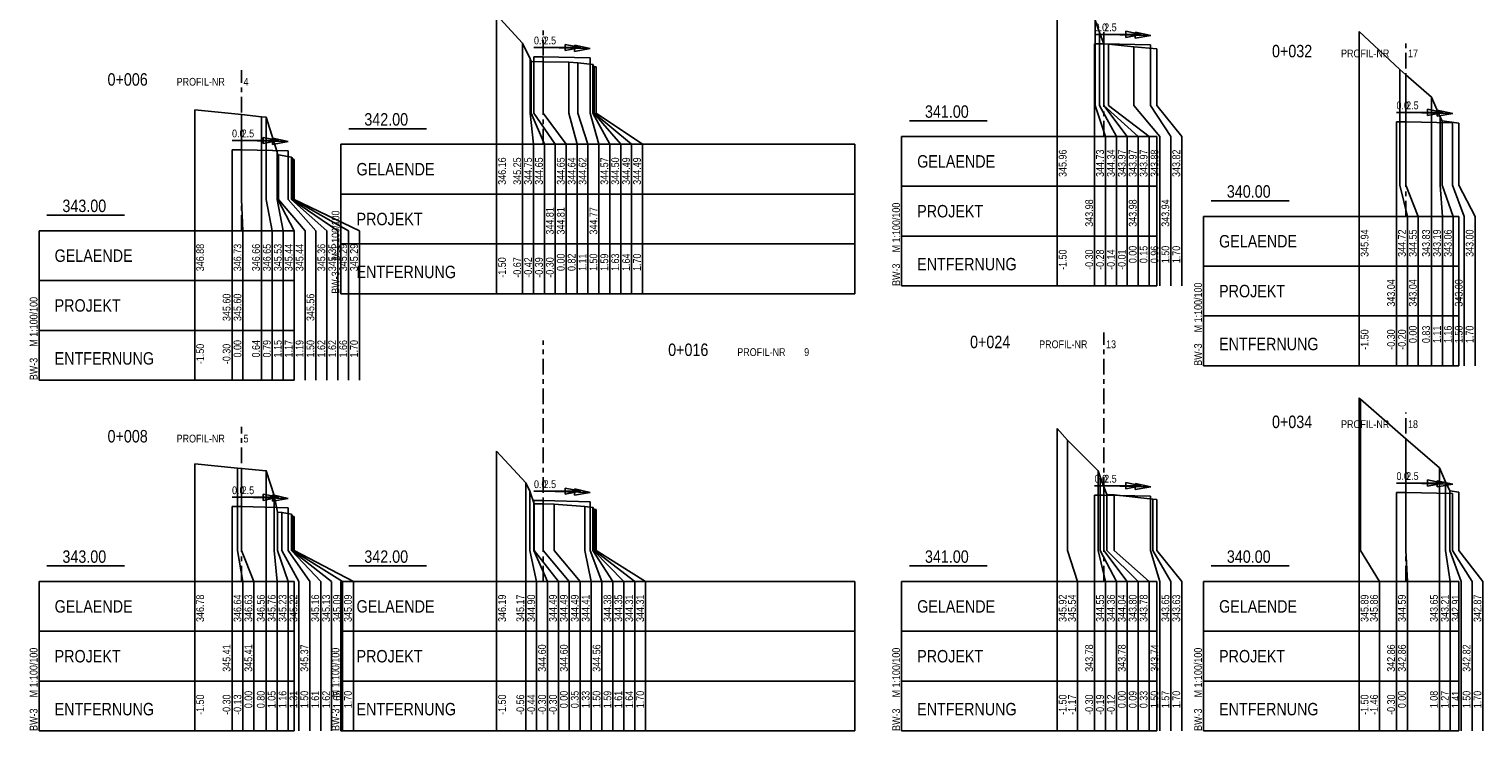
# Model space of a CAD drawing. Extents: x 3526101 to 3532074, y 5644640 to 5646351.
# Tile 2 of 5: x 3531234 to 3531701, y 5645792 to 5646017. Entities that reach past the tile are written whole.
import ezdxf

# ---------------------------------------------------------------- set-up
doc = ezdxf.new("R2010")
doc.units = 0
doc.header["$MEASUREMENT"] = 0
for name, color, linetype in [('54', 10, 'Continuous'), ('54_TXT', 10, 'Continuous'), ('55', 7, 'Continuous'), ('55_txt', 7, 'Continuous'), ('GELFBPR_01', 7, 'Continuous'), ('GELFBPR_03', 1, 'Continuous')]:
    doc.layers.add(name, color=color, linetype=linetype)
doc.styles.add('EARZ_EQ', font='EARZ_EQ.SHX', dxfattribs={"width": 0.875})

msp = doc.modelspace()

# ---------------------------------------------------------------- linework, layer by layer
at = {"layer": '54'}
for points in [[(3531575.93, 5646012.33), (3531578.93, 5646012.33), (3531593.93, 5646011.96)], [(3531395.82, 5646008.12), (3531398.82, 5646008.12), (3531413.82, 5646007.75)], [(3531672.93, 5645987.27), (3531675.93, 5645987.27), (3531690.93, 5645986.9)], [(3531298.81, 5645978.25), (3531301.81, 5645978.25), (3531316.81, 5645977.88)], [(3531395.82, 5645865.59), (3531398.82, 5645865.59), (3531413.82, 5645865.22)], [(3531575.93, 5645867.34), (3531578.93, 5645867.34), (3531593.93, 5645866.96)], [(3531672.93, 5645868.19), (3531675.93, 5645868.19), (3531690.93, 5645867.82)], [(3531298.81, 5645863.64), (3531301.81, 5645863.64), (3531316.81, 5645863.26)]]:
    msp.add_lwpolyline(points, dxfattribs=at)
at = {"layer": '55'}
for points in [[(3531563.93, 5646032.16), (3531576.14, 5646019.87), (3531577.49, 5646015.95), (3531578.88, 5646012.27), (3531578.93, 5646012.27), (3531580.44, 5646012.18), (3531588.5, 5646011.29), (3531595.92, 5646010.7)], [(3531383.82, 5646021.62), (3531392.17, 5646012.53), (3531394.59, 5646007.48), (3531394.91, 5646006.56), (3531398.82, 5646006.52), (3531407.03, 5646006.45), (3531409.87, 5646006.22), (3531414.76, 5646005.69), (3531415.07, 5646005.05), (3531415.17, 5646004.93), (3531415.82, 5646004.95)], [(3531660.93, 5646016.25), (3531673.98, 5646004.02), (3531675.93, 5646002.33), (3531684.18, 5645995.16), (3531686.99, 5645988.74), (3531687.57, 5645987.51), (3531692.93, 5645986.85)], [(3531286.81, 5645991.09), (3531301.81, 5645989.54), (3531308.25, 5645988.87), (3531309.72, 5645988.73), (3531313.3, 5645977.52), (3531313.48, 5645976.65), (3531313.72, 5645976.62), (3531317.96, 5645975.84), (3531317.98, 5645975.79), (3531318.42, 5645975.16), (3531318.81, 5645975.17)], [(3531660.93, 5645898.53), (3531661.35, 5645898.14), (3531675.93, 5645885.46), (3531686.7, 5645876.09), (3531688.63, 5645871.65), (3531690.03, 5645868.66), (3531692.93, 5645868.32)], [(3531563.93, 5645888.74), (3531567.25, 5645884.97), (3531577.07, 5645875.09), (3531577.72, 5645873.19), (3531578.93, 5645870), (3531579.86, 5645867.54), (3531582.25, 5645867.4), (3531594.6, 5645866.04), (3531595.93, 5645865.93)], [(3531383.82, 5645881.47), (3531393.17, 5645871.29), (3531394.46, 5645868.61), (3531395.87, 5645864.5), (3531398.82, 5645864.48), (3531402.29, 5645864.45), (3531412.14, 5645863.67), (3531414.73, 5645863.39), (3531414.89, 5645863.05), (3531415.22, 5645862.66), (3531415.82, 5645862.68)], [(3531286.81, 5645877.4), (3531300.52, 5645875.98), (3531301.81, 5645875.86), (3531309.79, 5645875.14), (3531312.33, 5645867.19), (3531313.45, 5645861.87), (3531314.86, 5645861.75), (3531317.91, 5645861.18), (3531318.03, 5645860.93), (3531318.34, 5645860.48), (3531318.81, 5645860.5)]]:
    msp.add_lwpolyline(points, dxfattribs=at)
at = {"layer": 'GELFBPR_01'}
for p, q in [((3531563.93, 5646032.16), (3531563.93, 5645934.53)), ((3531383.82, 5646021.62), (3531383.82, 5645932.02)), ((3531576.14, 5646019.87), (3531576.14, 5645992.53)), ((3531575.93, 5646015.33), (3531590.93, 5646015.33)), ((3531577.49, 5645992.53), (3531577.49, 5646015.95)), ((3531579.01, 5646015.33), (3531594, 5646014.96)), ((3531585.93, 5646015.33), (3531585.93, 5646016.33)), ((3531585.93, 5646016.33), (3531590.93, 5646015.33)), ((3531585.93, 5646015.33), (3531585.93, 5646014.33)), ((3531585.93, 5646014.33), (3531590.93, 5646015.33)), ((3531589, 5646015.08), (3531588.98, 5646014.08)), ((3531589, 5646015.08), (3531589.03, 5646016.08)), ((3531589.03, 5646016.08), (3531594, 5646014.96)), ((3531660.93, 5646016.25), (3531660.93, 5645908.87)), ((3531392.17, 5645990.02), (3531392.17, 5646012.53)), ((3531395.82, 5646011.12), (3531410.82, 5646011.12)), ((3531398.9, 5646011.12), (3531413.89, 5646010.75)), ((3531405.82, 5646011.12), (3531405.82, 5646012.12)), ((3531405.82, 5646012.12), (3531410.82, 5646011.12)), ((3531405.82, 5646011.12), (3531405.82, 5646010.12)), ((3531405.82, 5646010.12), (3531410.82, 5646011.12)), ((3531408.89, 5646010.87), (3531408.87, 5646009.87)), ((3531408.87, 5646009.87), (3531413.89, 5646010.75)), ((3531408.89, 5646010.87), (3531408.92, 5646011.87)), ((3531408.92, 5646011.87), (3531413.89, 5646010.75)), ((3531575.93, 5645992.53), (3531575.93, 5646012.33)), ((3531578.88, 5646012.27), (3531578.88, 5645992.53)), ((3531578.93, 5646012.33), (3531578.93, 5646012.27)), ((3531578.93, 5645992.53), (3531578.93, 5646012.27)), ((3531580.44, 5645992.53), (3531580.44, 5646012.18)), ((3531588.5, 5646011.29), (3531588.5, 5645992.53)), ((3531588.98, 5646014.08), (3531594, 5646014.96)), ((3531593.93, 5645992.53), (3531593.93, 5646011.96)), ((3531595.92, 5646010.7), (3531595.92, 5645992.53)), ((3531394.59, 5646007.48), (3531394.59, 5645990.02)), ((3531394.91, 5645990.02), (3531394.91, 5646006.56)), ((3531395.82, 5646008.12), (3531395.82, 5645990.02)), ((3531398.82, 5646008.12), (3531398.82, 5646006.52)), ((3531398.82, 5645990.02), (3531398.82, 5646006.52)), ((3531407.03, 5645990.02), (3531407.03, 5646006.45)), ((3531409.87, 5646006.22), (3531409.87, 5645990.02)), ((3531413.82, 5645990.02), (3531413.82, 5646007.75)), ((3531414.76, 5646005.69), (3531414.76, 5645990.02)), ((3531415.07, 5645990.02), (3531415.07, 5646005.05)), ((3531415.17, 5646004.93), (3531415.17, 5645990.02)), ((3531415.82, 5645990.02), (3531415.82, 5646004.95)), ((3531673.98, 5646004.02), (3531673.98, 5645966.87)), ((3531675.93, 5645966.87), (3531675.93, 5646002.33)), ((3531575.93, 5645982.53), (3531575.93, 5645992.53)), ((3531576.14, 5645992.53), (3531579.43, 5645982.53)), ((3531582.93, 5645982.53), (3531577.49, 5645992.53)), ((3531578.88, 5645992.53), (3531586.43, 5645982.53)), ((3531589.93, 5645982.53), (3531578.93, 5645992.53)), ((3531593.43, 5645982.53), (3531580.44, 5645992.53)), ((3531588.5, 5645992.53), (3531596.93, 5645982.53)), ((3531600.43, 5645982.53), (3531593.93, 5645992.53)), ((3531595.92, 5645992.53), (3531603.93, 5645982.53)), ((3531684.18, 5645966.87), (3531684.18, 5645995.16)), ((3531286.81, 5645991.09), (3531286.81, 5645904.25)), ((3531301.81, 5645989.54), (3531301.81, 5645962.25)), ((3531308.25, 5645962.25), (3531308.25, 5645988.87)), ((3531309.72, 5645988.73), (3531309.72, 5645962.25)), ((3531392.17, 5645980.02), (3531392.17, 5645990.02)), ((3531394.59, 5645990.02), (3531395.67, 5645980.02)), ((3531399.17, 5645980.02), (3531394.91, 5645990.02)), ((3531395.82, 5645990.02), (3531402.67, 5645980.02)), ((3531406.17, 5645980.02), (3531398.82, 5645990.02)), ((3531409.67, 5645980.02), (3531407.03, 5645990.02)), ((3531409.87, 5645990.02), (3531413.17, 5645980.02)), ((3531416.67, 5645980.02), (3531413.82, 5645990.02)), ((3531414.76, 5645990.02), (3531420.17, 5645980.02)), ((3531423.67, 5645980.02), (3531415.07, 5645990.02)), ((3531415.17, 5645990.02), (3531427.17, 5645980.02)), ((3531430.67, 5645980.02), (3531415.82, 5645990.02)), ((3531516.43, 5645987.53), (3531541.43, 5645987.53)), ((3531672.93, 5645990.27), (3531687.93, 5645990.27)), ((3531672.93, 5645966.87), (3531672.93, 5645987.27)), ((3531676.01, 5645990.27), (3531691, 5645989.9)), ((3531682.93, 5645990.27), (3531682.93, 5645991.27)), ((3531682.93, 5645991.27), (3531687.93, 5645990.27)), ((3531682.93, 5645990.27), (3531682.93, 5645989.27)), ((3531682.93, 5645989.27), (3531687.93, 5645990.27)), ((3531686, 5645990.03), (3531685.98, 5645989.03)), ((3531685.98, 5645989.03), (3531691, 5645989.9)), ((3531686, 5645990.03), (3531686.03, 5645991.03)), ((3531686.03, 5645991.03), (3531691, 5645989.9)), ((3531686.99, 5645988.74), (3531686.99, 5645966.87)), ((3531687.57, 5645966.87), (3531687.57, 5645987.51)), ((3531336.31, 5645985.02), (3531361.31, 5645985.02)), ((3531513.93, 5645934.53), (3531513.93, 5645982.53)), ((3531575.93, 5645982.53), (3531575.93, 5645934.53)), ((3531579.43, 5645982.53), (3531579.43, 5645934.53)), ((3531582.93, 5645982.53), (3531582.93, 5645934.53)), ((3531586.43, 5645982.53), (3531586.43, 5645934.53)), ((3531589.93, 5645982.53), (3531589.93, 5645934.53)), ((3531593.43, 5645982.53), (3531593.43, 5645934.53)), ((3531595.93, 5645982.53), (3531595.93, 5645934.53)), ((3531596.93, 5645982.53), (3531596.93, 5645934.53)), ((3531600.43, 5645982.53), (3531600.43, 5645934.53)), ((3531603.93, 5645982.53), (3531603.93, 5645934.53)), ((3531690.93, 5645986.9), (3531690.93, 5645966.87)), ((3531692.93, 5645966.87), (3531692.93, 5645986.85)), ((3531298.81, 5645981.25), (3531313.81, 5645981.25)), ((3531298.81, 5645962.25), (3531298.81, 5645978.25)), ((3531301.89, 5645981.25), (3531316.88, 5645980.88)), ((3531308.81, 5645981.25), (3531308.81, 5645982.25)), ((3531308.81, 5645982.25), (3531313.81, 5645981.25)), ((3531308.81, 5645981.25), (3531308.81, 5645980.25)), ((3531308.81, 5645980.25), (3531313.81, 5645981.25)), ((3531311.88, 5645981), (3531311.86, 5645980)), ((3531311.86, 5645980), (3531316.88, 5645980.88)), ((3531311.88, 5645981), (3531311.91, 5645982)), ((3531311.91, 5645982), (3531316.88, 5645980.88)), ((3531316.81, 5645977.88), (3531316.81, 5645962.25)), ((3531333.81, 5645932.02), (3531333.81, 5645980.02)), ((3531392.17, 5645980.02), (3531392.17, 5645932.02)), ((3531395.67, 5645980.02), (3531395.67, 5645932.02)), ((3531399.17, 5645980.02), (3531399.17, 5645932.02)), ((3531402.67, 5645980.02), (3531402.67, 5645932.02)), ((3531406.17, 5645980.02), (3531406.17, 5645932.02)), ((3531409.67, 5645980.02), (3531409.67, 5645932.02)), ((3531413.17, 5645980.02), (3531413.17, 5645932.02)), ((3531416.67, 5645980.02), (3531416.67, 5645932.02)), ((3531420.17, 5645980.02), (3531420.17, 5645932.02)), ((3531423.67, 5645980.02), (3531423.67, 5645932.02)), ((3531427.17, 5645980.02), (3531427.17, 5645932.02)), ((3531430.67, 5645980.02), (3531430.67, 5645932.02)), ((3531498.93, 5645980.02), (3531498.93, 5645932.02)), ((3531313.3, 5645962.25), (3531313.3, 5645977.52)), ((3531313.48, 5645976.65), (3531313.48, 5645962.25)), ((3531313.72, 5645962.25), (3531313.72, 5645976.62)), ((3531317.96, 5645962.25), (3531317.96, 5645975.84)), ((3531317.98, 5645975.79), (3531317.98, 5645962.25)), ((3531318.42, 5645962.25), (3531318.42, 5645975.16)), ((3531318.81, 5645975.17), (3531318.81, 5645962.25)), ((3531333.81, 5645964.02), (3531498.93, 5645964.02)), ((3531513.93, 5645966.53), (3531595.93, 5645966.53)), ((3531672.93, 5645956.87), (3531672.93, 5645966.87)), ((3531673.98, 5645966.87), (3531676.43, 5645956.87)), ((3531679.93, 5645956.87), (3531675.93, 5645966.87)), ((3531684.18, 5645956.87), (3531684.18, 5645966.87)), ((3531686.99, 5645966.87), (3531687.68, 5645956.87)), ((3531691.18, 5645956.87), (3531687.57, 5645966.87)), ((3531690.93, 5645966.87), (3531694.68, 5645956.87)), ((3531698.18, 5645956.87), (3531692.93, 5645966.87)), ((3531298.81, 5645952.25), (3531298.81, 5645962.25)), ((3531301.81, 5645962.25), (3531302.31, 5645952.25)), ((3531308.25, 5645952.25), (3531308.25, 5645962.25)), ((3531309.72, 5645962.25), (3531311.75, 5645952.25)), ((3531315.25, 5645952.25), (3531313.3, 5645962.25)), ((3531313.48, 5645962.25), (3531318.75, 5645952.25)), ((3531322.25, 5645952.25), (3531313.72, 5645962.25)), ((3531316.81, 5645962.25), (3531325.75, 5645952.25)), ((3531329.25, 5645952.25), (3531317.96, 5645962.25)), ((3531317.98, 5645962.25), (3531332.75, 5645952.25)), ((3531336.25, 5645952.25), (3531318.42, 5645962.25)), ((3531318.81, 5645962.25), (3531339.75, 5645952.25)), ((3531613.43, 5645961.87), (3531638.43, 5645961.87)), ((3531239.31, 5645957.25), (3531264.31, 5645957.25)), ((3531610.93, 5645908.87), (3531610.93, 5645956.87)), ((3531672.93, 5645956.87), (3531672.93, 5645908.87)), ((3531676.43, 5645956.87), (3531676.43, 5645908.87)), ((3531679.93, 5645956.87), (3531679.93, 5645908.87)), ((3531684.18, 5645956.87), (3531684.18, 5645908.87)), ((3531687.68, 5645956.87), (3531687.68, 5645908.87)), ((3531691.18, 5645956.87), (3531691.18, 5645908.87)), ((3531692.93, 5645956.87), (3531692.93, 5645908.87)), ((3531694.68, 5645956.87), (3531694.68, 5645908.87)), ((3531698.18, 5645956.87), (3531698.18, 5645908.87)), ((3531236.81, 5645904.25), (3531236.81, 5645952.25)), ((3531298.81, 5645952.25), (3531298.81, 5645904.25)), ((3531302.31, 5645952.25), (3531302.31, 5645904.25)), ((3531308.25, 5645952.25), (3531308.25, 5645904.25)), ((3531311.75, 5645952.25), (3531311.75, 5645904.25)), ((3531315.25, 5645952.25), (3531315.25, 5645904.25)), ((3531318.75, 5645952.25), (3531318.75, 5645904.25)), ((3531318.81, 5645952.25), (3531318.81, 5645904.25)), ((3531322.25, 5645952.25), (3531322.25, 5645904.25)), ((3531325.75, 5645952.25), (3531325.75, 5645904.25)), ((3531329.25, 5645952.25), (3531329.25, 5645904.25)), ((3531332.75, 5645952.25), (3531332.75, 5645904.25)), ((3531336.25, 5645952.25), (3531336.25, 5645904.25)), ((3531339.75, 5645952.25), (3531339.75, 5645904.25)), ((3531513.93, 5645950.53), (3531595.93, 5645950.53)), ((3531333.81, 5645948.02), (3531498.93, 5645948.02)), ((3531610.93, 5645940.87), (3531692.93, 5645940.87)), ((3531236.81, 5645936.25), (3531318.81, 5645936.25)), ((3531498.93, 5645932.02), (3531333.81, 5645932.02)), ((3531595.93, 5645934.53), (3531513.93, 5645934.53)), ((3531610.93, 5645924.87), (3531692.93, 5645924.87)), ((3531236.81, 5645920.25), (3531318.81, 5645920.25)), ((3531692.93, 5645908.87), (3531610.93, 5645908.87)), ((3531318.81, 5645904.25), (3531236.81, 5645904.25)), ((3531660.93, 5645898.53), (3531660.93, 5645791.59)), ((3531661.35, 5645849.59), (3531661.35, 5645898.14)), ((3531563.93, 5645888.74), (3531563.93, 5645791.59)), ((3531567.25, 5645849.59), (3531567.25, 5645884.97)), ((3531675.93, 5645849.59), (3531675.93, 5645885.46)), ((3531383.82, 5645881.47), (3531383.82, 5645791.59)), ((3531286.81, 5645877.4), (3531286.81, 5645791.59)), ((3531300.52, 5645875.98), (3531300.52, 5645849.59)), ((3531301.81, 5645849.59), (3531301.81, 5645875.86)), ((3531309.79, 5645849.59), (3531309.79, 5645875.14)), ((3531577.07, 5645849.59), (3531577.07, 5645875.09)), ((3531686.7, 5645849.59), (3531686.7, 5645876.09)), ((3531393.17, 5645849.59), (3531393.17, 5645871.29)), ((3531575.93, 5645870.34), (3531590.93, 5645870.34)), ((3531577.72, 5645873.19), (3531577.72, 5645849.59)), ((3531579.01, 5645870.34), (3531594, 5645869.96)), ((3531585.93, 5645870.34), (3531585.93, 5645871.34)), ((3531585.93, 5645871.34), (3531590.93, 5645870.34)), ((3531585.93, 5645870.34), (3531585.93, 5645869.34)), ((3531585.93, 5645869.34), (3531590.93, 5645870.34)), ((3531589.01, 5645870.09), (3531589.03, 5645871.09)), ((3531589.03, 5645871.09), (3531594, 5645869.96)), ((3531672.93, 5645871.19), (3531687.93, 5645871.19)), ((3531676.01, 5645871.19), (3531691, 5645870.82)), ((3531682.93, 5645871.19), (3531682.93, 5645872.19)), ((3531682.93, 5645872.19), (3531687.93, 5645871.19)), ((3531682.93, 5645871.19), (3531682.93, 5645870.19)), ((3531682.93, 5645870.19), (3531687.93, 5645871.19)), ((3531686, 5645870.95), (3531685.98, 5645869.95)), ((3531685.98, 5645869.95), (3531691, 5645870.82)), ((3531686, 5645870.95), (3531686.03, 5645871.95)), ((3531686.03, 5645871.95), (3531691, 5645870.82)), ((3531688.63, 5645871.65), (3531688.63, 5645849.59)), ((3531298.81, 5645866.64), (3531313.81, 5645866.64)), ((3531301.89, 5645866.64), (3531316.88, 5645866.26)), ((3531308.81, 5645866.64), (3531308.81, 5645867.64)), ((3531308.81, 5645867.64), (3531313.81, 5645866.64)), ((3531308.81, 5645866.64), (3531308.81, 5645865.64)), ((3531308.81, 5645865.64), (3531313.81, 5645866.64)), ((3531311.89, 5645866.39), (3531311.86, 5645865.39)), ((3531311.86, 5645865.39), (3531316.88, 5645866.26)), ((3531311.89, 5645866.39), (3531311.91, 5645867.39)), ((3531311.91, 5645867.39), (3531316.88, 5645866.26)), ((3531312.33, 5645867.19), (3531312.33, 5645849.59)), ((3531394.46, 5645868.61), (3531394.46, 5645849.59)), ((3531395.82, 5645868.59), (3531410.82, 5645868.59)), ((3531395.82, 5645849.59), (3531395.82, 5645865.59)), ((3531398.82, 5645865.59), (3531398.82, 5645864.48)), ((3531398.9, 5645868.59), (3531413.89, 5645868.22)), ((3531405.82, 5645868.59), (3531405.82, 5645869.59)), ((3531405.82, 5645869.59), (3531410.82, 5645868.59)), ((3531405.82, 5645868.59), (3531405.82, 5645867.59)), ((3531405.82, 5645867.59), (3531410.82, 5645868.59)), ((3531408.89, 5645868.35), (3531408.87, 5645867.35)), ((3531408.87, 5645867.35), (3531413.89, 5645868.22)), ((3531408.89, 5645868.35), (3531408.92, 5645869.35)), ((3531408.92, 5645869.35), (3531413.89, 5645868.22)), ((3531575.93, 5645867.34), (3531575.93, 5645849.59)), ((3531578.93, 5645849.59), (3531578.93, 5645870)), ((3531579.86, 5645849.59), (3531579.86, 5645867.54)), ((3531582.25, 5645867.4), (3531582.25, 5645849.59)), ((3531589.01, 5645870.09), (3531588.98, 5645869.09)), ((3531588.98, 5645869.09), (3531594, 5645869.96)), ((3531593.93, 5645849.59), (3531593.93, 5645866.96)), ((3531594.6, 5645866.04), (3531594.6, 5645849.59)), ((3531595.93, 5645849.59), (3531595.93, 5645865.93)), ((3531672.93, 5645868.19), (3531672.93, 5645849.59)), ((3531690.03, 5645849.59), (3531690.03, 5645868.66)), ((3531690.93, 5645867.82), (3531690.93, 5645849.59)), ((3531692.93, 5645849.59), (3531692.93, 5645868.32)), ((3531298.81, 5645849.59), (3531298.81, 5645863.64)), ((3531313.45, 5645849.59), (3531313.45, 5645861.87)), ((3531314.86, 5645861.75), (3531314.86, 5645849.59)), ((3531316.81, 5645849.59), (3531316.81, 5645863.26)), ((3531317.91, 5645861.18), (3531317.91, 5645849.59)), ((3531318.03, 5645849.59), (3531318.03, 5645860.93)), ((3531395.87, 5645864.5), (3531395.87, 5645849.59)), ((3531398.82, 5645849.59), (3531398.82, 5645864.48)), ((3531402.29, 5645849.59), (3531402.29, 5645864.45)), ((3531412.14, 5645863.67), (3531412.14, 5645849.59)), ((3531413.82, 5645849.59), (3531413.82, 5645865.22)), ((3531414.73, 5645863.39), (3531414.73, 5645849.59)), ((3531414.89, 5645849.59), (3531414.89, 5645863.05)), ((3531415.22, 5645862.66), (3531415.22, 5645849.59)), ((3531415.82, 5645849.59), (3531415.82, 5645862.68)), ((3531318.34, 5645860.48), (3531318.34, 5645849.59)), ((3531318.81, 5645849.59), (3531318.81, 5645860.5)), ((3531298.81, 5645839.59), (3531298.81, 5645849.59)), ((3531300.52, 5645849.59), (3531302.31, 5645839.59)), ((3531305.81, 5645839.59), (3531301.81, 5645849.59)), ((3531309.79, 5645839.59), (3531309.79, 5645849.59)), ((3531312.33, 5645849.59), (3531313.29, 5645839.59)), ((3531316.79, 5645839.59), (3531313.45, 5645849.59)), ((3531314.86, 5645849.59), (3531320.29, 5645839.59)), ((3531323.79, 5645839.59), (3531316.81, 5645849.59)), ((3531317.91, 5645849.59), (3531327.29, 5645839.59)), ((3531330.79, 5645839.59), (3531318.03, 5645849.59)), ((3531318.34, 5645849.59), (3531334.29, 5645839.59)), ((3531337.79, 5645839.59), (3531318.81, 5645849.59)), ((3531393.17, 5645839.59), (3531393.17, 5645849.59)), ((3531394.46, 5645849.59), (3531396.67, 5645839.59)), ((3531400.17, 5645839.59), (3531395.82, 5645849.59)), ((3531395.87, 5645849.59), (3531403.67, 5645839.59)), ((3531407.17, 5645839.59), (3531398.82, 5645849.59)), ((3531410.67, 5645839.59), (3531402.29, 5645849.59)), ((3531412.14, 5645849.59), (3531414.17, 5645839.59)), ((3531417.67, 5645839.59), (3531413.82, 5645849.59)), ((3531414.73, 5645849.59), (3531421.17, 5645839.59)), ((3531424.67, 5645839.59), (3531414.89, 5645849.59)), ((3531415.22, 5645849.59), (3531428.17, 5645839.59)), ((3531431.67, 5645839.59), (3531415.82, 5645849.59)), ((3531570.43, 5645839.59), (3531567.25, 5645849.59)), ((3531575.93, 5645849.59), (3531575.93, 5645839.59)), ((3531579.43, 5645839.59), (3531577.07, 5645849.59)), ((3531577.72, 5645849.59), (3531582.93, 5645839.59)), ((3531586.43, 5645839.59), (3531578.93, 5645849.59)), ((3531589.93, 5645839.59), (3531579.86, 5645849.59)), ((3531582.25, 5645849.59), (3531593.43, 5645839.59)), ((3531596.93, 5645839.59), (3531593.93, 5645849.59)), ((3531594.6, 5645849.59), (3531600.43, 5645839.59)), ((3531603.93, 5645839.59), (3531595.93, 5645849.59)), ((3531667.43, 5645839.59), (3531661.35, 5645849.59)), ((3531672.93, 5645849.59), (3531672.93, 5645839.59)), ((3531676.43, 5645839.59), (3531675.93, 5645849.59)), ((3531686.7, 5645839.59), (3531686.7, 5645849.59)), ((3531688.63, 5645849.59), (3531690.2, 5645839.59)), ((3531693.7, 5645839.59), (3531690.03, 5645849.59)), ((3531690.93, 5645849.59), (3531697.2, 5645839.59)), ((3531700.7, 5645839.59), (3531692.93, 5645849.59)), ((3531239.31, 5645844.59), (3531264.31, 5645844.59)), ((3531336.31, 5645844.59), (3531361.31, 5645844.59)), ((3531516.43, 5645844.59), (3531541.43, 5645844.59)), ((3531613.43, 5645844.59), (3531638.43, 5645844.59)), ((3531236.81, 5645791.59), (3531236.81, 5645839.59)), ((3531298.81, 5645839.59), (3531298.81, 5645791.59)), ((3531302.31, 5645839.59), (3531302.31, 5645791.59)), ((3531305.81, 5645839.59), (3531305.81, 5645791.59)), ((3531309.79, 5645839.59), (3531309.79, 5645791.59)), ((3531313.29, 5645839.59), (3531313.29, 5645791.59)), ((3531316.79, 5645839.59), (3531316.79, 5645791.59)), ((3531318.81, 5645839.59), (3531318.81, 5645791.59)), ((3531320.29, 5645839.59), (3531320.29, 5645791.59)), ((3531323.79, 5645839.59), (3531323.79, 5645791.59)), ((3531327.29, 5645839.59), (3531327.29, 5645791.59)), ((3531330.79, 5645839.59), (3531330.79, 5645791.59)), ((3531333.81, 5645791.59), (3531333.81, 5645839.59)), ((3531334.29, 5645839.59), (3531334.29, 5645791.59)), ((3531337.79, 5645839.59), (3531337.79, 5645791.59)), ((3531393.17, 5645839.59), (3531393.17, 5645791.59)), ((3531396.67, 5645839.59), (3531396.67, 5645791.59)), ((3531400.17, 5645839.59), (3531400.17, 5645791.59)), ((3531403.67, 5645839.59), (3531403.67, 5645791.59)), ((3531407.17, 5645839.59), (3531407.17, 5645791.59)), ((3531410.67, 5645839.59), (3531410.67, 5645791.59)), ((3531414.17, 5645839.59), (3531414.17, 5645791.59)), ((3531417.67, 5645839.59), (3531417.67, 5645791.59)), ((3531421.17, 5645839.59), (3531421.17, 5645791.59)), ((3531424.67, 5645839.59), (3531424.67, 5645791.59)), ((3531428.17, 5645839.59), (3531428.17, 5645791.59)), ((3531431.67, 5645839.59), (3531431.67, 5645791.59)), ((3531498.93, 5645839.59), (3531498.93, 5645791.59)), ((3531513.93, 5645791.59), (3531513.93, 5645839.59)), ((3531570.43, 5645839.59), (3531570.43, 5645791.59)), ((3531575.93, 5645839.59), (3531575.93, 5645791.59)), ((3531579.43, 5645839.59), (3531579.43, 5645791.59)), ((3531582.93, 5645839.59), (3531582.93, 5645791.59)), ((3531586.43, 5645839.59), (3531586.43, 5645791.59)), ((3531589.93, 5645839.59), (3531589.93, 5645791.59)), ((3531593.43, 5645839.59), (3531593.43, 5645791.59)), ((3531595.93, 5645839.59), (3531595.93, 5645791.59)), ((3531596.93, 5645839.59), (3531596.93, 5645791.59)), ((3531600.43, 5645839.59), (3531600.43, 5645791.59)), ((3531603.93, 5645839.59), (3531603.93, 5645791.59)), ((3531610.93, 5645791.59), (3531610.93, 5645839.59)), ((3531667.43, 5645839.59), (3531667.43, 5645791.59)), ((3531672.93, 5645839.59), (3531672.93, 5645791.59)), ((3531676.43, 5645839.59), (3531676.43, 5645791.59)), ((3531686.7, 5645839.59), (3531686.7, 5645791.59)), ((3531690.2, 5645839.59), (3531690.2, 5645791.59)), ((3531692.93, 5645839.59), (3531692.93, 5645791.59)), ((3531693.7, 5645839.59), (3531693.7, 5645791.59)), ((3531697.2, 5645839.59), (3531697.2, 5645791.59)), ((3531700.7, 5645839.59), (3531700.7, 5645791.59)), ((3531236.81, 5645823.59), (3531318.81, 5645823.59)), ((3531333.81, 5645823.59), (3531498.93, 5645823.59)), ((3531513.93, 5645823.59), (3531595.93, 5645823.59)), ((3531610.93, 5645823.59), (3531692.93, 5645823.59)), ((3531236.81, 5645807.59), (3531318.81, 5645807.59)), ((3531333.81, 5645807.59), (3531498.93, 5645807.59)), ((3531513.93, 5645807.59), (3531595.93, 5645807.59)), ((3531610.93, 5645807.59), (3531692.93, 5645807.59)), ((3531318.81, 5645791.59), (3531236.81, 5645791.59)), ((3531498.93, 5645791.59), (3531333.81, 5645791.59)), ((3531595.93, 5645791.59), (3531513.93, 5645791.59)), ((3531692.93, 5645791.59), (3531610.93, 5645791.59))]:
    msp.add_line(p, q, dxfattribs=at)
at = {"layer": 'GELFBPR_03'}
for p, q in [((3531398.82, 5646015.02), (3531398.82, 5646016.52)), ((3531578.93, 5646011.03), (3531578.93, 5646016.03)), ((3531398.82, 5646008.52), (3531398.82, 5646013.52)), ((3531675.93, 5646010.87), (3531675.93, 5646012.37)), ((3531398.82, 5646005.52), (3531398.82, 5646007.02)), ((3531578.93, 5646008.03), (3531578.93, 5646009.53)), ((3531578.93, 5646001.53), (3531578.93, 5646006.53)), ((3531675.93, 5646004.37), (3531675.93, 5646009.37)), ((3531301.81, 5645999.75), (3531301.81, 5646003.85)), ((3531398.82, 5645999.02), (3531398.82, 5646004.02)), ((3531675.93, 5646001.37), (3531675.93, 5646002.87)), ((3531301.81, 5645996.75), (3531301.81, 5645998.25)), ((3531398.82, 5645996.02), (3531398.82, 5645997.52)), ((3531578.93, 5645998.53), (3531578.93, 5646000.03)), ((3531578.93, 5645992.03), (3531578.93, 5645997.03)), ((3531675.93, 5645994.87), (3531675.93, 5645999.87)), ((3531301.81, 5645990.25), (3531301.81, 5645995.25)), ((3531398.82, 5645989.52), (3531398.82, 5645994.52)), ((3531675.93, 5645991.87), (3531675.93, 5645993.37)), ((3531301.81, 5645987.25), (3531301.81, 5645988.75)), ((3531398.82, 5645986.52), (3531398.82, 5645988.02)), ((3531578.93, 5645989.03), (3531578.93, 5645990.53)), ((3531578.93, 5645982.53), (3531578.93, 5645987.53)), ((3531675.93, 5645985.37), (3531675.93, 5645990.37)), ((3531301.81, 5645980.75), (3531301.81, 5645985.75)), ((3531398.82, 5645980.02), (3531398.82, 5645985.02)), ((3531513.93, 5645982.53), (3531595.93, 5645982.53)), ((3531675.93, 5645982.37), (3531675.93, 5645983.87)), ((3531301.81, 5645977.75), (3531301.81, 5645979.25)), ((3531333.81, 5645980.02), (3531498.93, 5645980.02)), ((3531675.93, 5645975.87), (3531675.93, 5645980.87)), ((3531301.81, 5645971.25), (3531301.81, 5645976.25)), ((3531675.93, 5645972.87), (3531675.93, 5645974.37)), ((3531301.81, 5645968.25), (3531301.81, 5645969.75)), ((3531675.93, 5645966.37), (3531675.93, 5645971.37)), ((3531301.81, 5645961.75), (3531301.81, 5645966.75)), ((3531675.93, 5645963.37), (3531675.93, 5645964.87)), ((3531301.81, 5645958.75), (3531301.81, 5645960.25)), ((3531675.93, 5645956.87), (3531675.93, 5645961.87)), ((3531301.81, 5645952.25), (3531301.81, 5645957.25)), ((3531610.93, 5645956.87), (3531692.93, 5645956.87)), ((3531236.81, 5645952.25), (3531318.81, 5645952.25)), ((3531398.82, 5645915.59), (3531398.82, 5645917.02)), ((3531578.93, 5645915.59), (3531578.93, 5645919.53)), ((3531398.82, 5645912.59), (3531398.82, 5645914.09)), ((3531578.93, 5645912.59), (3531578.93, 5645914.09)), ((3531398.82, 5645906.09), (3531398.82, 5645911.09)), ((3531578.93, 5645906.09), (3531578.93, 5645911.09)), ((3531398.82, 5645903.09), (3531398.82, 5645904.59)), ((3531578.93, 5645903.09), (3531578.93, 5645904.59)), ((3531398.82, 5645896.59), (3531398.82, 5645901.59)), ((3531578.93, 5645896.59), (3531578.93, 5645901.59)), ((3531398.82, 5645893.59), (3531398.82, 5645895.09)), ((3531578.93, 5645893.59), (3531578.93, 5645895.09)), ((3531675.93, 5645893.59), (3531675.93, 5645893.87)), ((3531301.81, 5645887.09), (3531301.81, 5645889.25)), ((3531398.82, 5645887.09), (3531398.82, 5645892.09)), ((3531578.93, 5645887.09), (3531578.93, 5645892.09)), ((3531675.93, 5645887.09), (3531675.93, 5645892.09)), ((3531301.81, 5645884.09), (3531301.81, 5645885.59)), ((3531398.82, 5645884.09), (3531398.82, 5645885.59)), ((3531578.93, 5645884.09), (3531578.93, 5645885.59)), ((3531675.93, 5645884.09), (3531675.93, 5645885.59)), ((3531301.81, 5645877.59), (3531301.81, 5645882.59)), ((3531398.82, 5645877.59), (3531398.82, 5645882.59)), ((3531578.93, 5645877.59), (3531578.93, 5645882.59)), ((3531675.93, 5645877.59), (3531675.93, 5645882.59)), ((3531301.81, 5645874.59), (3531301.81, 5645876.09)), ((3531398.82, 5645874.59), (3531398.82, 5645876.09)), ((3531578.93, 5645874.59), (3531578.93, 5645876.09)), ((3531675.93, 5645874.59), (3531675.93, 5645876.09)), ((3531301.81, 5645868.09), (3531301.81, 5645873.09)), ((3531398.82, 5645868.09), (3531398.82, 5645873.09)), ((3531578.93, 5645868.09), (3531578.93, 5645873.09)), ((3531675.93, 5645868.09), (3531675.93, 5645873.09)), ((3531301.81, 5645865.09), (3531301.81, 5645866.59)), ((3531398.82, 5645865.09), (3531398.82, 5645866.59)), ((3531578.93, 5645865.09), (3531578.93, 5645866.59)), ((3531675.93, 5645865.09), (3531675.93, 5645866.59)), ((3531301.81, 5645858.59), (3531301.81, 5645863.59)), ((3531398.82, 5645858.59), (3531398.82, 5645863.59)), ((3531578.93, 5645858.59), (3531578.93, 5645863.59)), ((3531675.93, 5645858.59), (3531675.93, 5645863.59)), ((3531301.81, 5645855.59), (3531301.81, 5645857.09)), ((3531398.82, 5645855.59), (3531398.82, 5645857.09)), ((3531578.93, 5645855.59), (3531578.93, 5645857.09)), ((3531675.93, 5645855.59), (3531675.93, 5645857.09)), ((3531301.81, 5645849.09), (3531301.81, 5645854.09)), ((3531398.82, 5645849.09), (3531398.82, 5645854.09)), ((3531578.93, 5645849.09), (3531578.93, 5645854.09)), ((3531675.93, 5645849.09), (3531675.93, 5645854.09)), ((3531301.81, 5645846.09), (3531301.81, 5645847.59)), ((3531398.82, 5645846.09), (3531398.82, 5645847.59)), ((3531578.93, 5645846.09), (3531578.93, 5645847.59)), ((3531675.93, 5645846.09), (3531675.93, 5645847.59)), ((3531301.81, 5645839.59), (3531301.81, 5645844.59)), ((3531398.82, 5645839.59), (3531398.82, 5645844.59)), ((3531578.93, 5645839.59), (3531578.93, 5645844.59)), ((3531675.93, 5645839.59), (3531675.93, 5645844.59)), ((3531236.81, 5645839.59), (3531318.81, 5645839.59)), ((3531333.81, 5645839.59), (3531498.93, 5645839.59)), ((3531513.93, 5645839.59), (3531595.93, 5645839.59)), ((3531610.93, 5645839.59), (3531692.93, 5645839.59))]:
    msp.add_line(p, q, dxfattribs=at)

# ---------------------------------------------------------------- texts
at = {"layer": '54_TXT', "style": 'EARZ_EQ', "width": 0.86}
for s, p in [('344.81', (3531402.17, 5645951.02)), ('344.81', (3531405.67, 5645951.02)), ('344.77', (3531416.17, 5645951.02)), ('343.98', (3531575.43, 5645953.53)), ('343.98', (3531589.43, 5645953.53)), ('343.94', (3531599.93, 5645953.53)), ('-0.30', (3531575.43, 5645939.68)), ('1.50', (3531599.93, 5645941.83)), ('-0.30', (3531402.17, 5645937.17)), ('1.50', (3531416.17, 5645939.32)), ('343.04', (3531672.43, 5645927.87)), ('343.04', (3531679.43, 5645927.87)), ('343.00', (3531694.18, 5645927.87)), ('345.60', (3531298.31, 5645923.25)), ('345.60', (3531301.81, 5645923.25)), ('345.56', (3531325.25, 5645923.25)), ('1.50', (3531694.18, 5645916.17)), ('1.50', (3531325.25, 5645911.55)), ('-0.30', (3531672.43, 5645914.02)), ('-0.30', (3531298.31, 5645909.4)), ('345.41', (3531298.31, 5645810.59)), ('345.41', (3531305.31, 5645810.59)), ('345.37', (3531323.29, 5645810.59)), ('344.60', (3531399.67, 5645810.59)), ('344.60', (3531406.67, 5645810.59)), ('344.56', (3531417.17, 5645810.59)), ('343.78', (3531575.43, 5645810.59)), ('343.78', (3531585.93, 5645810.59)), ('343.74', (3531596.43, 5645810.59)), ('342.86', (3531672.43, 5645810.59)), ('342.86', (3531675.93, 5645810.59)), ('342.82', (3531696.7, 5645810.59)), ('-0.30', (3531298.31, 5645796.74)), ('1.50', (3531323.29, 5645798.89)), ('-0.30', (3531399.67, 5645796.74)), ('1.50', (3531417.17, 5645798.89)), ('-0.30', (3531575.43, 5645796.74)), ('1.50', (3531596.43, 5645798.89)), ('-0.30', (3531672.43, 5645796.74)), ('1.50', (3531696.7, 5645798.89))]:
    msp.add_text(s, height=2.5, rotation=90, dxfattribs=at).set_placement(p)
at = {"layer": '55_txt', "style": 'EARZ_EQ', "width": 0.86}
for s, p in [('345.96', (3531566.93, 5645969.53)), ('344.73', (3531578.93, 5645969.53)), ('344.34', (3531582.43, 5645969.53)), ('343.97', (3531585.93, 5645969.53)), ('343.97', (3531589.43, 5645969.53)), ('343.97', (3531592.93, 5645969.53)), ('343.88', (3531596.43, 5645969.53)), ('343.82', (3531603.43, 5645969.53)), ('346.16', (3531386.82, 5645967.02)), ('345.25', (3531391.67, 5645967.02)), ('344.75', (3531395.17, 5645967.02)), ('344.65', (3531398.67, 5645967.02)), ('344.65', (3531405.67, 5645967.02)), ('344.64', (3531409.17, 5645967.02)), ('344.62', (3531412.67, 5645967.02)), ('344.57', (3531419.67, 5645967.02)), ('344.50', (3531423.17, 5645967.02)), ('344.49', (3531426.67, 5645967.02)), ('344.49', (3531430.17, 5645967.02)), ('345.94', (3531663.93, 5645943.87)), ('344.72', (3531675.93, 5645943.87)), ('344.55', (3531679.43, 5645943.87)), ('343.83', (3531683.68, 5645943.87)), ('343.19', (3531687.18, 5645943.87)), ('343.06', (3531690.68, 5645943.87)), ('343.00', (3531697.68, 5645943.87)), ('346.88', (3531289.81, 5645939.25)), ('346.73', (3531301.81, 5645939.25)), ('346.66', (3531307.75, 5645939.25)), ('346.65', (3531311.25, 5645939.25)), ('345.53', (3531314.75, 5645939.25)), ('345.44', (3531318.25, 5645939.25)), ('345.44', (3531321.75, 5645939.25)), ('345.36', (3531328.75, 5645939.25)), ('345.35', (3531332.25, 5645939.25)), ('345.29', (3531335.75, 5645939.25)), ('345.29', (3531339.25, 5645939.25)), ('1.64', (3531426.67, 5645939.32)), ('-1.50', (3531566.93, 5645939.68)), ('-0.28', (3531578.93, 5645939.68)), ('-0.14', (3531582.43, 5645939.68)), ('-0.01', (3531585.93, 5645939.68)), ('0.00', (3531589.43, 5645941.83)), ('0.15', (3531592.93, 5645941.83)), ('0.96', (3531596.43, 5645941.83)), ('1.70', (3531603.43, 5645941.83)), ('-1.50', (3531386.82, 5645937.17)), ('-0.67', (3531391.67, 5645937.17)), ('-0.42', (3531395.17, 5645937.17)), ('-0.39', (3531398.67, 5645937.17)), ('0.00', (3531405.67, 5645939.32)), ('0.82', (3531409.17, 5645939.32)), ('1.11', (3531412.67, 5645939.32)), ('1.59', (3531419.67, 5645939.32)), ('1.63', (3531423.17, 5645939.32)), ('1.70', (3531430.17, 5645939.32)), ('0.00', (3531679.43, 5645916.17)), ('0.83', (3531683.68, 5645916.17)), ('1.11', (3531687.18, 5645916.17)), ('1.16', (3531690.68, 5645916.17)), ('1.70', (3531697.68, 5645916.17)), ('0.00', (3531301.81, 5645911.55)), ('0.64', (3531307.75, 5645911.55)), ('0.79', (3531311.25, 5645911.55)), ('1.15', (3531314.75, 5645911.55)), ('1.17', (3531318.25, 5645911.55)), ('1.19', (3531321.75, 5645911.55)), ('1.62', (3531328.75, 5645911.55)), ('1.62', (3531332.25, 5645911.55)), ('1.66', (3531335.75, 5645911.55)), ('1.70', (3531339.25, 5645911.55)), ('-1.50', (3531663.93, 5645914.02)), ('-0.20', (3531675.93, 5645914.02)), ('-1.50', (3531289.81, 5645909.4)), ('346.78', (3531289.81, 5645826.59)), ('346.64', (3531301.81, 5645826.59)), ('346.63', (3531305.31, 5645826.59)), ('346.56', (3531309.29, 5645826.59)), ('345.76', (3531312.79, 5645826.59)), ('345.23', (3531316.29, 5645826.59)), ('345.22', (3531319.79, 5645826.59)), ('345.16', (3531326.79, 5645826.59)), ('345.13', (3531330.29, 5645826.59)), ('345.09', (3531333.79, 5645826.59)), ('345.09', (3531337.29, 5645826.59)), ('346.19', (3531386.82, 5645826.59)), ('345.17', (3531392.67, 5645826.59)), ('344.90', (3531396.17, 5645826.59)), ('344.49', (3531403.17, 5645826.59)), ('344.49', (3531406.67, 5645826.59)), ('344.49', (3531410.17, 5645826.59)), ('344.41', (3531413.67, 5645826.59)), ('344.38', (3531420.67, 5645826.59)), ('344.35', (3531424.17, 5645826.59)), ('344.31', (3531427.67, 5645826.59)), ('344.31', (3531431.17, 5645826.59)), ('345.92', (3531566.93, 5645826.59)), ('345.54', (3531569.93, 5645826.59)), ('344.55', (3531578.93, 5645826.59)), ('344.36', (3531582.43, 5645826.59)), ('344.04', (3531585.93, 5645826.59)), ('343.80', (3531589.43, 5645826.59)), ('343.78', (3531592.93, 5645826.59)), ('343.65', (3531599.93, 5645826.59)), ('343.63', (3531603.43, 5645826.59)), ('345.89', (3531663.93, 5645826.59)), ('345.86', (3531666.93, 5645826.59)), ('344.59', (3531675.93, 5645826.59)), ('343.65', (3531686.2, 5645826.59)), ('343.21', (3531689.7, 5645826.59)), ('342.91', (3531693.2, 5645826.59)), ('342.87', (3531700.2, 5645826.59)), ('-1.50', (3531289.81, 5645796.74)), ('-0.13', (3531301.81, 5645796.74)), ('0.00', (3531305.31, 5645798.89)), ('0.80', (3531309.29, 5645798.89)), ('1.05', (3531312.79, 5645798.89)), ('1.16', (3531316.29, 5645798.89)), ('1.31', (3531319.79, 5645798.89)), ('1.61', (3531326.79, 5645798.89)), ('1.62', (3531330.29, 5645798.89)), ('1.65', (3531333.79, 5645798.89)), ('1.70', (3531337.29, 5645798.89)), ('-1.50', (3531386.82, 5645796.74)), ('-0.56', (3531392.67, 5645796.74)), ('-0.44', (3531396.17, 5645796.74)), ('-0.30', (3531403.17, 5645796.74)), ('0.00', (3531406.67, 5645798.89)), ('0.35', (3531410.17, 5645798.89)), ('1.33', (3531413.67, 5645798.89)), ('1.59', (3531420.67, 5645798.89)), ('1.61', (3531424.17, 5645798.89)), ('1.64', (3531427.67, 5645798.89)), ('1.70', (3531431.17, 5645798.89)), ('-1.50', (3531566.93, 5645796.74)), ('-1.17', (3531569.93, 5645796.74)), ('-0.19', (3531578.93, 5645796.74)), ('-0.12', (3531582.43, 5645796.74)), ('0.00', (3531585.93, 5645798.89)), ('0.09', (3531589.43, 5645798.89)), ('0.33', (3531592.93, 5645798.89)), ('1.57', (3531599.93, 5645798.89)), ('1.70', (3531603.43, 5645798.89)), ('-1.50', (3531663.93, 5645796.74)), ('-1.46', (3531666.93, 5645796.74)), ('0.00', (3531675.93, 5645798.89)), ('1.08', (3531686.2, 5645798.89)), ('1.27', (3531689.7, 5645798.89)), ('1.41', (3531693.2, 5645798.89)), ('1.70', (3531700.2, 5645798.89))]:
    msp.add_text(s, height=2.5, rotation=90, dxfattribs=at).set_placement(p)
at = {"layer": 'GELFBPR_01', "style": 'EARZ_EQ', "width": 0.86}
for s, height, p in [('0.0', 2.5, (3531575.93, 5646016.33)), ('0.0', 2.5, (3531395.82, 5646012.12)), ('0+032', 4, (3531632.93, 5646007.95)), ('PROFIL-NR', 2.5, (3531655.13, 5646007.95)), ('17', 2.5, (3531676.63, 5646007.95)), ('0+006', 4, (3531258.81, 5645998.85)), ('PROFIL-NR', 2.5, (3531281.01, 5645998.85)), ('4', 2.5, (3531302.51, 5645998.85)), ('341.00', 4, (3531521.43, 5645988.53)), ('0.0', 2.5, (3531672.93, 5645991.27)), ('342.00', 4, (3531341.31, 5645986.02)), ('0.0', 2.5, (3531298.81, 5645982.25)), ('GELAENDE', 4, (3531338.81, 5645970.02)), ('GELAENDE', 4, (3531518.93, 5645972.53)), ('340.00', 4, (3531618.43, 5645962.87)), ('343.00', 4, (3531244.31, 5645958.25)), ('PROJEKT', 4, (3531518.93, 5645956.53)), ('PROJEKT', 4, (3531338.81, 5645954.02)), ('GELAENDE', 4, (3531615.93, 5645946.87)), ('GELAENDE', 4, (3531241.81, 5645942.25)), ('ENTFERNUNG', 4, (3531338.81, 5645937.02)), ('ENTFERNUNG', 4, (3531518.93, 5645939.53)), ('PROJEKT', 4, (3531615.93, 5645930.87)), ('PROJEKT', 4, (3531241.81, 5645926.25)), ('0+024', 4, (3531535.93, 5645914.53)), ('PROFIL-NR', 2.5, (3531558.13, 5645914.53)), ('13', 2.5, (3531579.63, 5645914.53)), ('ENTFERNUNG', 4, (3531615.93, 5645913.87)), ('ENTFERNUNG', 4, (3531241.81, 5645909.25)), ('0+016', 4, (3531438.93, 5645912.02)), ('PROFIL-NR', 2.5, (3531461.13, 5645912.02)), ('9', 2.5, (3531482.63, 5645912.02)), ('0+034', 4, (3531632.93, 5645888.87)), ('PROFIL-NR', 2.5, (3531655.13, 5645888.87)), ('18', 2.5, (3531676.63, 5645888.87)), ('0+008', 4, (3531258.81, 5645884.25)), ('PROFIL-NR', 2.5, (3531281.01, 5645884.25)), ('5', 2.5, (3531302.51, 5645884.25)), ('0.0', 2.5, (3531298.81, 5645867.64)), ('0.0', 2.5, (3531395.82, 5645869.59)), ('0.0', 2.5, (3531575.93, 5645871.34)), ('0.0', 2.5, (3531672.93, 5645872.19)), ('343.00', 4, (3531244.31, 5645845.59)), ('342.00', 4, (3531341.31, 5645845.59)), ('341.00', 4, (3531521.43, 5645845.59)), ('340.00', 4, (3531618.43, 5645845.59)), ('GELAENDE', 4, (3531241.81, 5645829.59)), ('GELAENDE', 4, (3531338.81, 5645829.59)), ('GELAENDE', 4, (3531518.93, 5645829.59)), ('GELAENDE', 4, (3531615.93, 5645829.59)), ('PROJEKT', 4, (3531241.81, 5645813.59)), ('PROJEKT', 4, (3531338.81, 5645813.59)), ('PROJEKT', 4, (3531518.93, 5645813.59)), ('PROJEKT', 4, (3531615.93, 5645813.59)), ('ENTFERNUNG', 4, (3531241.81, 5645796.59)), ('ENTFERNUNG', 4, (3531338.81, 5645796.59)), ('ENTFERNUNG', 4, (3531518.93, 5645796.59)), ('ENTFERNUNG', 4, (3531615.93, 5645796.59))]:
    msp.add_text(s, height=height, dxfattribs=at).set_placement(p)
for s, rotation, p in [('2.5', 359.9778, (3531579.03, 5646016.33)), ('2.5', 359.9778, (3531398.92, 5646012.12)), ('2.5', 359.9778, (3531676.03, 5645991.27)), ('2.5', 359.9778, (3531301.91, 5645982.25)), ('M 1:100/100', 90, (3531333.31, 5645942.77)), ('M 1:100/100', 90, (3531513.43, 5645945.28)), ('BW-3', 90, (3531513.43, 5645934.53)), ('BW-3', 90, (3531333.31, 5645932.02)), ('M 1:100/100', 90, (3531610.43, 5645919.62)), ('M 1:100/100', 90, (3531236.31, 5645915)), ('BW-3', 90, (3531610.43, 5645908.87)), ('BW-3', 90, (3531236.31, 5645904.25)), ('2.5', 359.9772, (3531301.91, 5645867.64)), ('2.5', 359.9778, (3531398.92, 5645869.59)), ('2.5', 359.9772, (3531579.03, 5645871.34)), ('2.5', 359.9778, (3531676.03, 5645872.19)), ('M 1:100/100', 90, (3531236.31, 5645802.34)), ('M 1:100/100', 90, (3531333.31, 5645802.34)), ('M 1:100/100', 90, (3531513.43, 5645802.34)), ('M 1:100/100', 90, (3531610.43, 5645802.34)), ('BW-3', 90, (3531236.31, 5645791.59)), ('BW-3', 90, (3531333.31, 5645791.59)), ('BW-3', 90, (3531513.43, 5645791.59)), ('BW-3', 90, (3531610.43, 5645791.59))]:
    msp.add_text(s, height=2.5, rotation=rotation, dxfattribs=at).set_placement(p)

doc.saveas('drawing.dxf')
